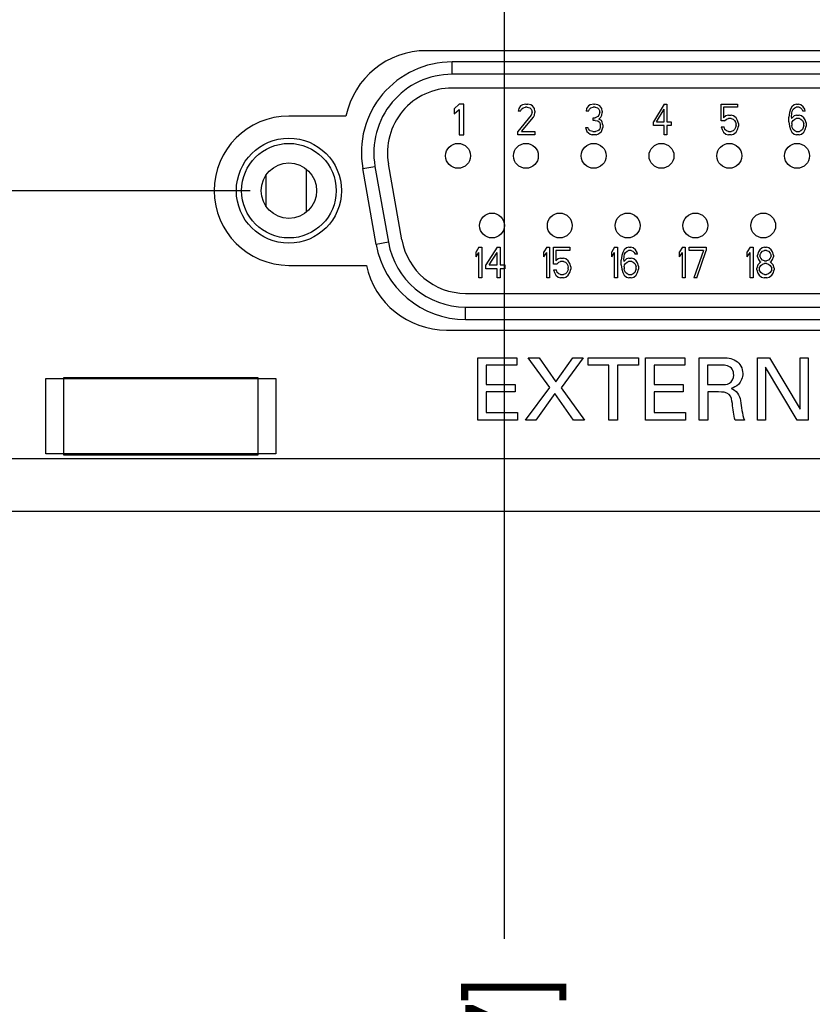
# Model space of a CAD drawing. Header units: inches. Extents: x 0 to 34, y 0 to 22.
# Tile 11 of 78: x 7 to 8.3, y 6.6 to 8.1. Entities that reach past the tile are written whole.
import ezdxf

# ---------------------------------------------------------------- set-up
doc = ezdxf.new("R2010")
doc.units = ezdxf.units.IN
doc.header["$LTSCALE"] = 1.87
doc.header["$MEASUREMENT"] = 0
doc.layers.get('0').update_dxf_attribs({"linetype": 'CONTINUOUS'})
doc.layers.add('02___PRT_ALL_AXES', color=7, linetype='CONTINUOUS')
doc.layers.add('DIMENSIONS', color=7, linetype='CONTINUOUS')
doc.styles.get("Standard").update_dxf_attribs({"font": 'txt', "width": 0.8})
doc.dimstyles.new('DIMSTYLE_2', dxfattribs={"dimtxt": 0.125, "dimasz": 0.18, "dimexe": 0.125, "dimexo": 0.0625, "dimgap": 0.09, "dimtad": 0, "dimtih": 1, "dimtoh": 1, "dimzin": 4, "dimdsep": 46, "dimtxsty": 'STANDARD', "dimblk": '_FILLED', "dimblk1": '_FILLED', "dimblk2": '_FILLED', "dimcen": 0.09, "dimadec": 0, "dimazin": 0, "dimtp": 0.001, "dimtm": 0.001, "dimtfac": 1, "dimtofl": 0, "dimtmove": 0, "dimatfit": 3, "dimldrblk": '_FILLED', "dimfxl": 1, "dimtolj": 1, "dimtzin": 4, "dimarcsym": 0})

# ---------------------------------------------------------------- blocks, each defined once
blk = doc.blocks.new('*D6')
at = {"layer": 'DIMENSIONS', "color": 2, "linetype": 'CONTINUOUS'}
blk.add_line((7.364, 7.8738), (2.135, 7.8738), dxfattribs=at)
at = {"layer": 'DIMENSIONS', "color": 2, "linetype": 'CONTINUOUS', "insert": (2.0725, 7.9363), "char_height": 0.125, "width": 1.325, "attachment_point": 3, "line_spacing_factor": 0.9}
blk.add_mtext('3X .52{\\Ftxt.shx;\\W1.000000;\\H0.125000; }[13.1]', dxfattribs=at)
blk = doc.blocks.new('_FILLED')
at = {"color": 0, "linetype": 'BYBLOCK'}
blk.add_solid([(0, 0), (-1, 0.1736), (-1, -0.1736)], dxfattribs=at)
blk = doc.blocks.new('*D7')
at = {"layer": 'DIMENSIONS', "color": 2, "linetype": 'CONTINUOUS'}
blk.add_line((7.71, 8.6246), (2.135, 8.6246), dxfattribs=at)
at = {"layer": 'DIMENSIONS', "color": 2, "linetype": 'CONTINUOUS', "insert": (2.0725, 8.6871), "char_height": 0.125, "width": 1.425, "attachment_point": 3, "line_spacing_factor": 0.9}
blk.add_mtext('6X 1.27{\\Ftxt.shx;\\W1.000000;\\H0.125000; }[32.2]', dxfattribs=at)
blk = doc.blocks.new('*D16')
at = {"layer": 'DIMENSIONS', "color": 2, "linetype": 'CONTINUOUS'}
blk.add_line((8.3525, 7.6463), (8.3525, 6.6713), dxfattribs=at)
at = {"layer": 'DIMENSIONS', "color": 2, "linetype": 'CONTINUOUS', "insert": (8.29, 6.6088), "char_height": 0.125, "width": 1.225, "attachment_point": 3, "rotation": 90, "line_spacing_factor": 0.9}
blk.add_mtext('5.53{\\Ftxt.shx;\\W1.000000;\\H0.125000; }[140.5]', dxfattribs=at)
blk = doc.blocks.new('*D17')
at = {"layer": 'DIMENSIONS', "color": 2, "linetype": 'CONTINUOUS'}
blk.add_line((8.9225, 8.3928), (8.9225, 6.6713), dxfattribs=at)
at = {"layer": 'DIMENSIONS', "color": 2, "linetype": 'CONTINUOUS', "insert": (8.86, 6.6088), "char_height": 0.125, "width": 1.225, "attachment_point": 3, "rotation": 90, "line_spacing_factor": 0.9}
blk.add_mtext('6.10{\\Ftxt.shx;\\W1.000000;\\H0.125000; }[154.9]', dxfattribs=at)
blk = doc.blocks.new('*D18')
at = {"layer": 'DIMENSIONS', "color": 2, "linetype": 'CONTINUOUS'}
blk.add_line((7.7725, 8.2496), (7.7725, 6.6713), dxfattribs=at)
at = {"layer": 'DIMENSIONS', "color": 2, "linetype": 'CONTINUOUS', "insert": (7.71, 6.6088), "char_height": 0.125, "width": 1.225, "attachment_point": 3, "rotation": 90, "line_spacing_factor": 0.9}
blk.add_mtext('4.95{\\Ftxt.shx;\\W1.000000;\\H0.125000; }[125.7]', dxfattribs=at)
blk = doc.blocks.new('*D19')
at = {"layer": 'DIMENSIONS', "color": 2, "linetype": 'CONTINUOUS'}
blk.add_line((13.1285, 8.248), (13.1285, 6.6713), dxfattribs=at)
at = {"layer": 'DIMENSIONS', "color": 2, "linetype": 'CONTINUOUS', "insert": (13.066, 6.6088), "char_height": 0.125, "width": 1.325, "attachment_point": 3, "rotation": 90, "line_spacing_factor": 0.9}
blk.add_mtext('10.31{\\Ftxt.shx;\\W1.000000;\\H0.125000; }[261.8]', dxfattribs=at)
blk = doc.blocks.new('*D20')
at = {"layer": 'DIMENSIONS', "color": 2, "linetype": 'CONTINUOUS'}
blk.add_line((14.2785, 8.3928), (14.2785, 6.6713), dxfattribs=at)
at = {"layer": 'DIMENSIONS', "color": 2, "linetype": 'CONTINUOUS', "insert": (14.216, 6.6088), "char_height": 0.125, "width": 1.125, "attachment_point": 3, "rotation": 90, "line_spacing_factor": 0.9}
blk.add_mtext('11.46{\\Ftxt.shx;\\W1.000000;\\H0.125000; }[291]', dxfattribs=at)
blk = doc.blocks.new('*D21')
at = {"layer": 'DIMENSIONS', "color": 2, "linetype": 'CONTINUOUS'}
blk.add_line((13.7085, 7.6463), (13.7085, 6.6713), dxfattribs=at)
at = {"layer": 'DIMENSIONS', "color": 2, "linetype": 'CONTINUOUS', "insert": (13.646, 6.6088), "char_height": 0.125, "width": 1.325, "attachment_point": 3, "rotation": 90, "line_spacing_factor": 0.9}
blk.add_mtext('10.89{\\Ftxt.shx;\\W1.000000;\\H0.125000; }[276.5]', dxfattribs=at)
blk = doc.blocks.new('*D22')
at = {"layer": 'DIMENSIONS', "color": 2, "linetype": 'CONTINUOUS'}
blk.add_line((10.0785, 8.4512), (10.0785, 6.6713), dxfattribs=at)
at = {"layer": 'DIMENSIONS', "color": 2, "linetype": 'CONTINUOUS', "insert": (10.016, 6.6088), "char_height": 0.125, "width": 1.525, "attachment_point": 3, "rotation": 90, "line_spacing_factor": 0.9}
blk.add_mtext('2X 7.26{\\Ftxt.shx;\\W1.000000;\\H0.125000; }[184.3]', dxfattribs=at)
blk = doc.blocks.new('*D23')
at = {"layer": 'DIMENSIONS', "color": 2, "linetype": 'CONTINUOUS'}
blk.add_line((10.7185, 8.4512), (10.7185, 6.6713), dxfattribs=at)
at = {"layer": 'DIMENSIONS', "color": 2, "linetype": 'CONTINUOUS', "insert": (10.656, 6.6088), "char_height": 0.125, "width": 1.525, "attachment_point": 3, "rotation": 90, "line_spacing_factor": 0.9}
blk.add_mtext('2X 7.90{\\Ftxt.shx;\\W1.000000;\\H0.125000; }[200.6]', dxfattribs=at)
blk = doc.blocks.new('*D24')
at = {"layer": 'DIMENSIONS', "color": 2, "linetype": 'CONTINUOUS'}
blk.add_line((11.3585, 8.4512), (11.3585, 6.6713), dxfattribs=at)
at = {"layer": 'DIMENSIONS', "color": 2, "linetype": 'CONTINUOUS', "insert": (11.296, 6.6088), "char_height": 0.125, "width": 1.525, "attachment_point": 3, "rotation": 90, "line_spacing_factor": 0.9}
blk.add_mtext('2X 8.54{\\Ftxt.shx;\\W1.000000;\\H0.125000; }[216.8]', dxfattribs=at)
blk = doc.blocks.new('*D25')
at = {"layer": 'DIMENSIONS', "color": 2, "linetype": 'CONTINUOUS'}
blk.add_line((11.9985, 8.4512), (11.9985, 6.6713), dxfattribs=at)
at = {"layer": 'DIMENSIONS', "color": 2, "linetype": 'CONTINUOUS', "insert": (11.936, 6.6088), "char_height": 0.125, "width": 1.525, "attachment_point": 3, "rotation": 90, "line_spacing_factor": 0.9}
blk.add_mtext('2X 9.18{\\Ftxt.shx;\\W1.000000;\\H0.125000; }[233.1]', dxfattribs=at)
blk = doc.blocks.new('*D26')
at = {"layer": 'DIMENSIONS', "color": 2, "linetype": 'CONTINUOUS'}
blk.add_line((15.4345, 8.4512), (15.4345, 6.6713), dxfattribs=at)
at = {"layer": 'DIMENSIONS', "color": 2, "linetype": 'CONTINUOUS', "insert": (15.372, 6.6088), "char_height": 0.125, "width": 1.625, "attachment_point": 3, "rotation": 90, "line_spacing_factor": 0.9}
blk.add_mtext('2X 12.61{\\Ftxt.shx;\\W1.000000;\\H0.125000; }[320.3]', dxfattribs=at)
blk = doc.blocks.new('*D27')
at = {"layer": 'DIMENSIONS', "color": 2, "linetype": 'CONTINUOUS'}
blk.add_line((16.0745, 8.4512), (16.0745, 6.6713), dxfattribs=at)
at = {"layer": 'DIMENSIONS', "color": 2, "linetype": 'CONTINUOUS', "insert": (16.012, 6.6088), "char_height": 0.125, "width": 1.625, "attachment_point": 3, "rotation": 90, "line_spacing_factor": 0.9}
blk.add_mtext('2X 13.25{\\Ftxt.shx;\\W1.000000;\\H0.125000; }[336.6]', dxfattribs=at)
blk = doc.blocks.new('*D28')
at = {"layer": 'DIMENSIONS', "color": 2, "linetype": 'CONTINUOUS'}
blk.add_line((16.7145, 8.4512), (16.7145, 6.6713), dxfattribs=at)
at = {"layer": 'DIMENSIONS', "color": 2, "linetype": 'CONTINUOUS', "insert": (16.652, 6.6088), "char_height": 0.125, "width": 1.625, "attachment_point": 3, "rotation": 90, "line_spacing_factor": 0.9}
blk.add_mtext('2X 13.89{\\Ftxt.shx;\\W1.000000;\\H0.125000; }[352.9]', dxfattribs=at)
blk = doc.blocks.new('*D29')
at = {"layer": 'DIMENSIONS', "color": 2, "linetype": 'CONTINUOUS'}
blk.add_line((17.3545, 8.4512), (17.3545, 6.6713), dxfattribs=at)
at = {"layer": 'DIMENSIONS', "color": 2, "linetype": 'CONTINUOUS', "insert": (17.292, 6.6088), "char_height": 0.125, "width": 1.625, "attachment_point": 3, "rotation": 90, "line_spacing_factor": 0.9}
blk.add_mtext('2X 14.53{\\Ftxt.shx;\\W1.000000;\\H0.125000; }[369.1]', dxfattribs=at)
blk = doc.blocks.new('*D30')
at = {"layer": 'DIMENSIONS', "color": 2, "linetype": 'CONTINUOUS'}
blk.add_line((19.0645, 7.6463), (19.0645, 6.6713), dxfattribs=at)
at = {"layer": 'DIMENSIONS', "color": 2, "linetype": 'CONTINUOUS', "insert": (19.002, 6.6088), "char_height": 0.125, "width": 1.325, "attachment_point": 3, "rotation": 90, "line_spacing_factor": 0.9}
blk.add_mtext('16.24{\\Ftxt.shx;\\W1.000000;\\H0.125000; }[412.5]', dxfattribs=at)
blk = doc.blocks.new('*D31')
at = {"layer": 'DIMENSIONS', "color": 2, "linetype": 'CONTINUOUS'}
blk.add_line((19.6345, 8.3928), (19.6345, 6.6713), dxfattribs=at)
at = {"layer": 'DIMENSIONS', "color": 2, "linetype": 'CONTINUOUS', "insert": (19.572, 6.6088), "char_height": 0.125, "width": 1.125, "attachment_point": 3, "rotation": 90, "line_spacing_factor": 0.9}
blk.add_mtext('16.81{\\Ftxt.shx;\\W1.000000;\\H0.125000; }[427]', dxfattribs=at)
blk = doc.blocks.new('*D32')
at = {"layer": 'DIMENSIONS', "color": 2, "linetype": 'CONTINUOUS'}
blk.add_line((18.4845, 8.248), (18.4845, 6.6713), dxfattribs=at)
at = {"layer": 'DIMENSIONS', "color": 2, "linetype": 'CONTINUOUS', "insert": (18.422, 6.6088), "char_height": 0.125, "width": 1.325, "attachment_point": 3, "rotation": 90, "line_spacing_factor": 0.9}
blk.add_mtext('15.66{\\Ftxt.shx;\\W1.000000;\\H0.125000; }[397.8]', dxfattribs=at)
blk = doc.blocks.new('*D33')
at = {"layer": 'DIMENSIONS', "color": 2, "linetype": 'CONTINUOUS'}
for p, q in [((21.4585, 7.2723), (21.4585, 7.0214)), ((21.4585, 7.0214), (21.412, 6.9877)), ((21.412, 6.9877), (21.412, 6.6713))]:
    blk.add_line(p, q, dxfattribs=at)
at = {"layer": 'DIMENSIONS', "color": 2, "linetype": 'CONTINUOUS', "insert": (21.3495, 6.6088), "char_height": 0.125, "width": 1.625, "attachment_point": 3, "rotation": 90, "line_spacing_factor": 0.9}
blk.add_mtext('2X 18.64{\\Ftxt.shx;\\W1.000000;\\H0.125000; }[473.4]', dxfattribs=at)
blk = doc.blocks.new('*D34')
at = {"layer": 'DIMENSIONS', "color": 2, "linetype": 'CONTINUOUS'}
blk.add_line((21.5865, 7.2723), (21.5865, 6.6713), dxfattribs=at)
at = {"layer": 'DIMENSIONS', "color": 2, "linetype": 'CONTINUOUS', "insert": (21.524, 6.6088), "char_height": 0.125, "width": 1.625, "attachment_point": 3, "rotation": 90, "line_spacing_factor": 0.9}
blk.add_mtext('2X 18.76{\\Ftxt.shx;\\W1.000000;\\H0.125000; }[476.6]', dxfattribs=at)

msp = doc.modelspace()

# ---------------------------------------------------------------- linework, layer by layer
at = {"color": 7, "linetype": 'CONTINUOUS'}
for p, q in [((7.689, 8.0608), (7.689, 8.0808)), ((9.016, 8.0808), (7.689, 8.0808)), ((9.016, 8.0608), (7.689, 8.0608)), ((9.016, 8.0388), (7.689, 8.0388)), ((7.7001, 8.0128), (7.6924, 8.0055)), ((7.7077, 8.0128), (7.7001, 8.0128)), ((7.7077, 7.9638), (7.7077, 8.0128)), ((7.799, 8.0099), (7.796, 8.0057)), ((7.8021, 8.012), (7.799, 8.0099)), ((7.8075, 8.013), (7.8021, 8.012)), ((7.8029, 8.0067), (7.8067, 8.0078)), ((7.8098, 8.0078), (7.8067, 8.0078)), ((7.8075, 8.013), (7.8106, 8.013)), ((7.8098, 8.0078), (7.8137, 8.0067)), ((7.8152, 8.012), (7.8106, 8.013)), ((7.8183, 8.0099), (7.8152, 8.012)), ((7.8213, 8.0057), (7.8183, 8.0099)), ((7.908, 8.0099), (7.905, 8.0057)), ((7.9111, 8.012), (7.908, 8.0099)), ((7.9165, 8.013), (7.9111, 8.012)), ((7.9119, 8.0067), (7.9157, 8.0078)), ((7.9188, 8.0078), (7.9157, 8.0078)), ((7.9165, 8.013), (7.918, 8.013)), ((7.9234, 8.012), (7.918, 8.013)), ((7.9188, 8.0078), (7.9227, 8.0067)), ((7.9265, 8.0099), (7.9234, 8.012)), ((7.9296, 8.0057), (7.9265, 8.0099)), ((8.0297, 8.013), (8.0124, 7.9847)), ((8.0297, 8.013), (8.034, 8.013)), ((8.034, 8.013), (8.034, 7.9847)), ((8.1214, 7.9858), (8.1214, 8.013)), ((8.1214, 8.013), (8.1476, 8.013)), ((8.1253, 8.0078), (8.1253, 7.991)), ((8.1476, 8.0078), (8.1253, 8.0078)), ((8.1476, 8.013), (8.1476, 8.0078)), ((8.235, 8.0088), (8.2327, 8.0046)), ((8.2389, 8.012), (8.235, 8.0088)), ((8.2427, 8.013), (8.2389, 8.012)), ((8.2397, 8.0067), (8.242, 8.0078)), ((8.2466, 8.0078), (8.242, 8.0078)), ((8.2427, 8.013), (8.2458, 8.013)), ((8.2497, 8.012), (8.2458, 8.013)), ((8.2466, 8.0078), (8.2489, 8.0067)), ((8.2535, 8.0088), (8.2497, 8.012)), ((8.2558, 8.0046), (8.2535, 8.0088)), ((7.6924, 8.0055), (7.6924, 7.9972)), ((7.6924, 7.9972), (7.7001, 8.0044)), ((7.7001, 8.0044), (7.7001, 7.9638)), ((7.816, 7.9952), (7.7944, 7.969)), ((7.796, 8.0057), (7.7952, 8.0015)), ((7.799, 8.0015), (7.7952, 8.0015)), ((7.799, 8.0015), (7.8006, 8.0046)), ((7.8006, 8.0046), (7.8029, 8.0067)), ((7.8006, 7.969), (7.8198, 7.9921)), ((7.8137, 8.0067), (7.816, 8.0046)), ((7.816, 8.0046), (7.8175, 8.0015)), ((7.8175, 7.9994), (7.816, 7.9952)), ((7.8175, 7.9994), (7.8175, 8.0015)), ((7.8198, 7.9921), (7.8213, 7.9952)), ((7.8221, 8.0015), (7.8213, 8.0057)), ((7.8213, 7.9952), (7.8221, 7.9994)), ((7.8221, 8.0015), (7.8221, 7.9994)), ((7.905, 8.0057), (7.9042, 8.0015)), ((7.908, 8.0015), (7.9042, 8.0015)), ((7.908, 8.0015), (7.9096, 8.0046)), ((7.9096, 8.0046), (7.9119, 8.0067)), ((7.9234, 7.9931), (7.9188, 7.991)), ((7.9227, 8.0067), (7.925, 8.0046)), ((7.925, 7.9952), (7.9234, 7.9931)), ((7.925, 8.0046), (7.9265, 8.0015)), ((7.9265, 7.9994), (7.925, 7.9952)), ((7.925, 7.9889), (7.928, 7.9921)), ((7.9265, 7.9994), (7.9265, 8.0015)), ((7.928, 7.9921), (7.9296, 7.9952)), ((7.9303, 8.0015), (7.9296, 8.0057)), ((7.9296, 7.9952), (7.9303, 7.9994)), ((7.9303, 8.0015), (7.9303, 7.9994)), ((8.0175, 7.9847), (8.0297, 8.0046)), ((8.0297, 7.9847), (8.0297, 8.0046)), ((8.1291, 7.9942), (8.1253, 7.991)), ((8.133, 7.9952), (8.1291, 7.9942)), ((8.133, 7.9952), (8.1376, 7.9952)), ((8.1414, 7.9942), (8.1376, 7.9952)), ((8.1453, 7.991), (8.1414, 7.9942)), ((8.2312, 7.9994), (8.2304, 7.9921)), ((8.2304, 7.9847), (8.2304, 7.9921)), ((8.2327, 8.0046), (8.2312, 7.9994)), ((8.2343, 7.9921), (8.235, 7.9983)), ((8.2389, 7.9942), (8.2343, 7.99)), ((8.2343, 7.9921), (8.2343, 7.99)), ((8.235, 7.9983), (8.2358, 8.0015)), ((8.2358, 8.0015), (8.2374, 8.0046)), ((8.2374, 8.0046), (8.2397, 8.0067)), ((8.2427, 7.9952), (8.2389, 7.9942)), ((8.2427, 7.9952), (8.2466, 7.9952)), ((8.2504, 7.9942), (8.2466, 7.9952)), ((8.2489, 8.0067), (8.2512, 8.0046)), ((8.2543, 7.991), (8.2504, 7.9942)), ((8.2512, 8.0046), (8.2527, 8.0015)), ((8.2566, 8.0015), (8.2527, 8.0015)), ((8.2566, 8.0015), (8.2558, 8.0046)), ((7.9034, 7.9753), (7.9042, 7.9722)), ((7.9034, 7.9753), (7.9073, 7.9753)), ((7.908, 7.9732), (7.9073, 7.9753)), ((7.9157, 7.9868), (7.9157, 7.991)), ((7.9157, 7.991), (7.9188, 7.991)), ((7.9188, 7.9868), (7.9157, 7.9868)), ((7.9188, 7.9868), (7.9234, 7.9858)), ((7.9234, 7.9858), (7.9257, 7.9837)), ((7.9288, 7.9868), (7.925, 7.9889)), ((7.9257, 7.9837), (7.9273, 7.9795)), ((7.9273, 7.9753), (7.9265, 7.9732)), ((7.9273, 7.9753), (7.9273, 7.9795)), ((7.9303, 7.9837), (7.9288, 7.9868)), ((7.9311, 7.9795), (7.9303, 7.9837)), ((7.9303, 7.9722), (7.9311, 7.9753)), ((7.9311, 7.9795), (7.9311, 7.9753)), ((8.0124, 7.9784), (8.0124, 7.9847)), ((8.0297, 7.9784), (8.0124, 7.9784)), ((8.0175, 7.9847), (8.0297, 7.9847)), ((8.0297, 7.9638), (8.0297, 7.9784)), ((8.034, 7.9847), (8.0411, 7.9847)), ((8.034, 7.9784), (8.034, 7.9638)), ((8.0411, 7.9784), (8.034, 7.9784)), ((8.0411, 7.9847), (8.0411, 7.9784)), ((8.1268, 7.9858), (8.1214, 7.9858)), ((8.1214, 7.9764), (8.123, 7.9722)), ((8.1214, 7.9764), (8.126, 7.9764)), ((8.1276, 7.9722), (8.126, 7.9764)), ((8.1268, 7.9858), (8.1299, 7.9889)), ((8.1299, 7.9889), (8.133, 7.99)), ((8.1376, 7.99), (8.133, 7.99)), ((8.1376, 7.99), (8.1407, 7.9889)), ((8.1407, 7.9889), (8.143, 7.9868)), ((8.143, 7.9868), (8.1445, 7.9837)), ((8.1445, 7.9753), (8.143, 7.9722)), ((8.1445, 7.9837), (8.1453, 7.9805)), ((8.1453, 7.9784), (8.1445, 7.9753)), ((8.1476, 7.9868), (8.1453, 7.991)), ((8.1453, 7.9784), (8.1453, 7.9805)), ((8.1491, 7.9816), (8.1476, 7.9868)), ((8.1476, 7.9722), (8.1491, 7.9774)), ((8.1491, 7.9816), (8.1491, 7.9774)), ((8.2304, 7.9847), (8.2312, 7.9774)), ((8.2312, 7.9774), (8.2327, 7.9722)), ((8.235, 7.9816), (8.2358, 7.9847)), ((8.235, 7.9816), (8.235, 7.9784)), ((8.2358, 7.9753), (8.235, 7.9784)), ((8.2358, 7.9847), (8.2374, 7.9868)), ((8.2374, 7.9722), (8.2358, 7.9753)), ((8.2374, 7.9868), (8.2397, 7.9889)), ((8.2397, 7.9889), (8.242, 7.99)), ((8.2474, 7.99), (8.242, 7.99)), ((8.2474, 7.99), (8.2497, 7.9889)), ((8.2497, 7.9889), (8.252, 7.9868)), ((8.252, 7.9868), (8.2535, 7.9847)), ((8.2535, 7.9753), (8.252, 7.9722)), ((8.2535, 7.9847), (8.2543, 7.9816)), ((8.2543, 7.9784), (8.2535, 7.9753)), ((8.2566, 7.9879), (8.2543, 7.991)), ((8.2543, 7.9784), (8.2543, 7.9816)), ((8.2581, 7.9826), (8.2566, 7.9879)), ((8.2566, 7.9722), (8.2581, 7.9774)), ((8.2581, 7.9826), (8.2581, 7.9774)), ((7.7001, 7.9638), (7.7077, 7.9638)), ((7.7944, 7.9638), (7.7944, 7.969)), ((7.8221, 7.9638), (7.7944, 7.9638)), ((7.8006, 7.969), (7.8221, 7.969)), ((7.8221, 7.969), (7.8221, 7.9638)), ((7.9042, 7.9722), (7.9057, 7.969)), ((7.9057, 7.969), (7.908, 7.9669)), ((7.9096, 7.9711), (7.908, 7.9732)), ((7.908, 7.9669), (7.9111, 7.9648)), ((7.9111, 7.9701), (7.9096, 7.9711)), ((7.915, 7.969), (7.9111, 7.9701)), ((7.9111, 7.9648), (7.9142, 7.9638)), ((7.9204, 7.9638), (7.9142, 7.9638)), ((7.915, 7.969), (7.9196, 7.969)), ((7.9234, 7.9701), (7.9196, 7.969)), ((7.9204, 7.9638), (7.9234, 7.9648)), ((7.925, 7.9711), (7.9234, 7.9701)), ((7.9234, 7.9648), (7.9265, 7.9669)), ((7.9265, 7.9732), (7.925, 7.9711)), ((7.9265, 7.9669), (7.9288, 7.969)), ((7.9288, 7.969), (7.9303, 7.9722)), ((8.034, 7.9638), (8.0297, 7.9638)), ((8.123, 7.9722), (8.1253, 7.968)), ((8.1253, 7.968), (8.1291, 7.9648)), ((8.1299, 7.9701), (8.1276, 7.9722)), ((8.1291, 7.9648), (8.133, 7.9638)), ((8.133, 7.969), (8.1299, 7.9701)), ((8.133, 7.969), (8.1376, 7.969)), ((8.1376, 7.9638), (8.133, 7.9638)), ((8.1407, 7.9701), (8.1376, 7.969)), ((8.1376, 7.9638), (8.1414, 7.9648)), ((8.143, 7.9722), (8.1407, 7.9701)), ((8.1414, 7.9648), (8.1453, 7.968)), ((8.1453, 7.968), (8.1476, 7.9722)), ((8.2327, 7.9722), (8.235, 7.968)), ((8.235, 7.968), (8.2389, 7.9648)), ((8.2397, 7.9701), (8.2374, 7.9722)), ((8.2389, 7.9648), (8.2427, 7.9638)), ((8.242, 7.969), (8.2397, 7.9701)), ((8.242, 7.969), (8.2474, 7.969)), ((8.2466, 7.9638), (8.2427, 7.9638)), ((8.2466, 7.9638), (8.2504, 7.9648)), ((8.2497, 7.9701), (8.2474, 7.969)), ((8.252, 7.9722), (8.2497, 7.9701)), ((8.2504, 7.9648), (8.2543, 7.968)), ((8.2543, 7.968), (8.2566, 7.9722)), ((7.5452, 7.9094), (7.5649, 7.9129)), ((7.5649, 7.9129), (7.5864, 7.7909)), ((7.6081, 7.7947), (7.5866, 7.9167)), ((7.3902, 7.8481), (7.3902, 7.8995)), ((7.4548, 7.8395), (7.4548, 7.9081)), ((7.5667, 7.7874), (7.5452, 7.9094)), ((7.5864, 7.7909), (7.5667, 7.7874)), ((7.7321, 7.783), (7.7275, 7.7757)), ((7.7275, 7.7673), (7.7275, 7.7757)), ((7.7275, 7.7673), (7.7321, 7.7746)), ((7.7321, 7.783), (7.7367, 7.783)), ((7.7321, 7.7338), (7.7321, 7.7746)), ((7.7367, 7.783), (7.7367, 7.7338)), ((7.7613, 7.783), (7.7429, 7.7547)), ((7.7482, 7.7547), (7.7613, 7.7746)), ((7.7613, 7.783), (7.7659, 7.783)), ((7.7613, 7.7547), (7.7613, 7.7746)), ((7.7659, 7.783), (7.7659, 7.7547)), ((7.8411, 7.783), (7.8365, 7.7757)), ((7.8365, 7.7673), (7.8365, 7.7757)), ((7.8365, 7.7673), (7.8411, 7.7746)), ((7.8411, 7.783), (7.8457, 7.783)), ((7.8411, 7.7338), (7.8411, 7.7746)), ((7.8457, 7.783), (7.8457, 7.7338)), ((7.8519, 7.7558), (7.8519, 7.783)), ((7.8519, 7.783), (7.878, 7.783)), ((7.8557, 7.7778), (7.8557, 7.761)), ((7.878, 7.7778), (7.8557, 7.7778)), ((7.878, 7.783), (7.878, 7.7778)), ((7.9501, 7.783), (7.9455, 7.7757)), ((7.9455, 7.7673), (7.9455, 7.7757)), ((7.9455, 7.7673), (7.9501, 7.7746)), ((7.9501, 7.783), (7.9547, 7.783)), ((7.9501, 7.7338), (7.9501, 7.7746)), ((7.9547, 7.783), (7.9547, 7.7338)), ((7.9632, 7.7746), (7.9616, 7.7694)), ((7.9655, 7.7788), (7.9632, 7.7746)), ((7.9693, 7.782), (7.9655, 7.7788)), ((7.9655, 7.7683), (7.9662, 7.7715)), ((7.9662, 7.7715), (7.9678, 7.7746)), ((7.9678, 7.7746), (7.9701, 7.7767)), ((7.9732, 7.783), (7.9693, 7.782)), ((7.9701, 7.7767), (7.9724, 7.7778)), ((7.977, 7.7778), (7.9724, 7.7778)), ((7.9732, 7.783), (7.9762, 7.783)), ((7.9801, 7.782), (7.9762, 7.783)), ((7.977, 7.7778), (7.9793, 7.7767)), ((7.9793, 7.7767), (7.9816, 7.7746)), ((7.9839, 7.7788), (7.9801, 7.782)), ((7.9816, 7.7746), (7.9832, 7.7715)), ((7.987, 7.7715), (7.9832, 7.7715)), ((7.9862, 7.7746), (7.9839, 7.7788)), ((7.987, 7.7715), (7.9862, 7.7746)), ((8.0591, 7.783), (8.0545, 7.7757)), ((8.0545, 7.7673), (8.0545, 7.7757)), ((8.0545, 7.7673), (8.0591, 7.7746)), ((8.0591, 7.783), (8.0637, 7.783)), ((8.0591, 7.7338), (8.0591, 7.7746)), ((8.0637, 7.783), (8.0637, 7.7338)), ((8.0699, 7.7778), (8.0699, 7.783)), ((8.0699, 7.783), (8.0975, 7.783)), ((8.0929, 7.7778), (8.0699, 7.7778)), ((8.0929, 7.7778), (8.0775, 7.7338)), ((8.0822, 7.7338), (8.0975, 7.7778)), ((8.0975, 7.783), (8.0975, 7.7778)), ((8.1681, 7.783), (8.1635, 7.7757)), ((8.1635, 7.7673), (8.1635, 7.7757)), ((8.1635, 7.7673), (8.1681, 7.7746)), ((8.1681, 7.783), (8.1727, 7.783)), ((8.1681, 7.7338), (8.1681, 7.7746)), ((8.1727, 7.783), (8.1727, 7.7338)), ((8.1812, 7.7757), (8.1796, 7.7704)), ((8.1796, 7.7673), (8.1796, 7.7704)), ((8.1835, 7.7788), (8.1812, 7.7757)), ((8.1873, 7.782), (8.1835, 7.7788)), ((8.1835, 7.7704), (8.185, 7.7736)), ((8.1835, 7.7704), (8.1835, 7.7683)), ((8.185, 7.7736), (8.1881, 7.7767)), ((8.1912, 7.783), (8.1873, 7.782)), ((8.1881, 7.7767), (8.1912, 7.7778)), ((8.1912, 7.783), (8.1942, 7.783)), ((8.1942, 7.7778), (8.1912, 7.7778)), ((8.1981, 7.782), (8.1942, 7.783)), ((8.1942, 7.7778), (8.1973, 7.7767)), ((8.1973, 7.7767), (8.2004, 7.7736)), ((8.2019, 7.7788), (8.1981, 7.782)), ((8.2004, 7.7736), (8.2019, 7.7704)), ((8.2042, 7.7757), (8.2019, 7.7788)), ((8.2019, 7.7683), (8.2019, 7.7704)), ((8.2058, 7.7704), (8.2042, 7.7757)), ((8.2058, 7.7704), (8.2058, 7.7673)), ((7.7429, 7.7484), (7.7429, 7.7547)), ((7.7482, 7.7547), (7.7613, 7.7547)), ((7.7659, 7.7547), (7.7736, 7.7547)), ((7.7736, 7.7547), (7.7736, 7.7484)), ((7.8572, 7.7558), (7.8519, 7.7558)), ((7.8595, 7.7642), (7.8557, 7.761)), ((7.8572, 7.7558), (7.8603, 7.7589)), ((7.8634, 7.7652), (7.8595, 7.7642)), ((7.8603, 7.7589), (7.8634, 7.76)), ((7.8634, 7.7652), (7.868, 7.7652)), ((7.868, 7.76), (7.8634, 7.76)), ((7.8718, 7.7642), (7.868, 7.7652)), ((7.868, 7.76), (7.8711, 7.7589)), ((7.8711, 7.7589), (7.8734, 7.7568)), ((7.8757, 7.761), (7.8718, 7.7642)), ((7.8734, 7.7568), (7.8749, 7.7537)), ((7.878, 7.7568), (7.8757, 7.761)), ((7.8795, 7.7516), (7.878, 7.7568)), ((7.9616, 7.7694), (7.9609, 7.7621)), ((7.9609, 7.7547), (7.9609, 7.7621)), ((7.9609, 7.7547), (7.9616, 7.7474)), ((7.9647, 7.7621), (7.9655, 7.7683)), ((7.9693, 7.7642), (7.9647, 7.76)), ((7.9647, 7.7621), (7.9647, 7.76)), ((7.9655, 7.7516), (7.9662, 7.7547)), ((7.9662, 7.7547), (7.9678, 7.7568)), ((7.9678, 7.7568), (7.9701, 7.7589)), ((7.9732, 7.7652), (7.9693, 7.7642)), ((7.9701, 7.7589), (7.9724, 7.76)), ((7.9778, 7.76), (7.9724, 7.76)), ((7.9732, 7.7652), (7.977, 7.7652)), ((7.9808, 7.7642), (7.977, 7.7652)), ((7.9778, 7.76), (7.9801, 7.7589)), ((7.9801, 7.7589), (7.9824, 7.7568)), ((7.9847, 7.761), (7.9808, 7.7642)), ((7.9824, 7.7568), (7.9839, 7.7547)), ((7.9839, 7.7547), (7.9847, 7.7516)), ((7.987, 7.7579), (7.9847, 7.761)), ((7.9885, 7.7526), (7.987, 7.7579)), ((8.1804, 7.7547), (8.1789, 7.7495)), ((8.1796, 7.7673), (8.1812, 7.7631)), ((8.1835, 7.7579), (8.1804, 7.7547)), ((8.1812, 7.7631), (8.1835, 7.76)), ((8.185, 7.7652), (8.1835, 7.7683)), ((8.1835, 7.76), (8.185, 7.7589)), ((8.185, 7.7589), (8.1835, 7.7579)), ((8.1881, 7.7621), (8.185, 7.7652)), ((8.185, 7.7537), (8.1881, 7.7558)), ((8.1912, 7.761), (8.1881, 7.7621)), ((8.1881, 7.7558), (8.1912, 7.7568)), ((8.1912, 7.761), (8.1942, 7.761)), ((8.1942, 7.7568), (8.1912, 7.7568)), ((8.1973, 7.7621), (8.1942, 7.761)), ((8.1942, 7.7568), (8.1973, 7.7558)), ((8.2004, 7.7652), (8.1973, 7.7621)), ((8.1973, 7.7558), (8.2004, 7.7537)), ((8.2019, 7.7683), (8.2004, 7.7652)), ((8.2004, 7.7589), (8.2019, 7.76)), ((8.2019, 7.7579), (8.2004, 7.7589)), ((8.2019, 7.76), (8.2042, 7.7631)), ((8.205, 7.7547), (8.2019, 7.7579)), ((8.2042, 7.7631), (8.2058, 7.7673)), ((8.2065, 7.7495), (8.205, 7.7547)), ((7.7613, 7.7484), (7.7429, 7.7484)), ((7.7613, 7.7338), (7.7613, 7.7484)), ((7.7659, 7.7484), (7.7659, 7.7338)), ((7.7736, 7.7484), (7.7659, 7.7484)), ((7.8519, 7.7464), (7.8534, 7.7422)), ((7.8519, 7.7464), (7.8565, 7.7464)), ((7.8534, 7.7422), (7.8557, 7.738)), ((7.8557, 7.738), (7.8595, 7.7348)), ((7.858, 7.7422), (7.8565, 7.7464)), ((7.8603, 7.7401), (7.858, 7.7422)), ((7.8634, 7.739), (7.8603, 7.7401)), ((7.8634, 7.739), (7.868, 7.739)), ((7.8711, 7.7401), (7.868, 7.739)), ((7.8734, 7.7422), (7.8711, 7.7401)), ((7.8718, 7.7348), (7.8757, 7.738)), ((7.8749, 7.7453), (7.8734, 7.7422)), ((7.8749, 7.7537), (7.8757, 7.7505)), ((7.8757, 7.7484), (7.8749, 7.7453)), ((7.8757, 7.7484), (7.8757, 7.7505)), ((7.8757, 7.738), (7.878, 7.7422)), ((7.878, 7.7422), (7.8795, 7.7474)), ((7.8795, 7.7516), (7.8795, 7.7474)), ((7.9616, 7.7474), (7.9632, 7.7422)), ((7.9632, 7.7422), (7.9655, 7.738)), ((7.9655, 7.7516), (7.9655, 7.7484)), ((7.9662, 7.7453), (7.9655, 7.7484)), ((7.9655, 7.738), (7.9693, 7.7348)), ((7.9678, 7.7422), (7.9662, 7.7453)), ((7.9701, 7.7401), (7.9678, 7.7422)), ((7.9724, 7.739), (7.9701, 7.7401)), ((7.9724, 7.739), (7.9778, 7.739)), ((7.9801, 7.7401), (7.9778, 7.739)), ((7.9824, 7.7422), (7.9801, 7.7401)), ((7.9808, 7.7348), (7.9847, 7.738)), ((7.9839, 7.7453), (7.9824, 7.7422)), ((7.9847, 7.7484), (7.9839, 7.7453)), ((7.9847, 7.7484), (7.9847, 7.7516)), ((7.9847, 7.738), (7.987, 7.7422)), ((7.987, 7.7422), (7.9885, 7.7474)), ((7.9885, 7.7526), (7.9885, 7.7474)), ((8.1789, 7.7464), (8.1789, 7.7495)), ((8.1789, 7.7464), (8.1804, 7.7411)), ((8.1804, 7.7411), (8.1827, 7.738)), ((8.1827, 7.7495), (8.185, 7.7537)), ((8.1827, 7.7495), (8.1827, 7.7464)), ((8.185, 7.7422), (8.1827, 7.7464)), ((8.1827, 7.738), (8.1865, 7.7348)), ((8.1881, 7.7401), (8.185, 7.7422)), ((8.1912, 7.739), (8.1881, 7.7401)), ((8.1912, 7.739), (8.1942, 7.739)), ((8.1973, 7.7401), (8.1942, 7.739)), ((8.2004, 7.7422), (8.1973, 7.7401)), ((8.1988, 7.7348), (8.2027, 7.738)), ((8.2004, 7.7537), (8.2027, 7.7495)), ((8.2027, 7.7464), (8.2004, 7.7422)), ((8.2027, 7.7464), (8.2027, 7.7495)), ((8.2027, 7.738), (8.205, 7.7411)), ((8.205, 7.7411), (8.2065, 7.7464)), ((8.2065, 7.7495), (8.2065, 7.7464)), ((7.7367, 7.7338), (7.7321, 7.7338)), ((7.7659, 7.7338), (7.7613, 7.7338)), ((7.8457, 7.7338), (7.8411, 7.7338)), ((7.8595, 7.7348), (7.8634, 7.7338)), ((7.868, 7.7338), (7.8634, 7.7338)), ((7.868, 7.7338), (7.8718, 7.7348)), ((7.9547, 7.7338), (7.9501, 7.7338)), ((7.9693, 7.7348), (7.9732, 7.7338)), ((7.977, 7.7338), (7.9732, 7.7338)), ((7.977, 7.7338), (7.9808, 7.7348)), ((8.0637, 7.7338), (8.0591, 7.7338)), ((8.0822, 7.7338), (8.0775, 7.7338)), ((8.1727, 7.7338), (8.1681, 7.7338)), ((8.1865, 7.7348), (8.1904, 7.7338)), ((8.195, 7.7338), (8.1904, 7.7338)), ((8.195, 7.7338), (8.1988, 7.7348)), ((7.7105, 7.7088), (8.9945, 7.7088)), ((7.7105, 7.6668), (7.7105, 7.6868)), ((7.7105, 7.6868), (8.9945, 7.6868)), ((7.7105, 7.6668), (8.9945, 7.6668)), ((7.0355, 7.4508), (7.0355, 7.5718)), ((7.0355, 7.5718), (7.4055, 7.5718)), ((7.0645, 7.4488), (7.0645, 7.5738)), ((7.0645, 7.5738), (7.3765, 7.5738)), ((7.1645, 7.5738), (7.1645, 7.5718)), ((7.2765, 7.5738), (7.2765, 7.5718)), ((7.3765, 7.5738), (7.3765, 7.4488)), ((7.4055, 7.5718), (7.4055, 7.4508)), ((7.4055, 7.4508), (7.0355, 7.4508)), ((7.3765, 7.4488), (7.0645, 7.4488)), ((3.01, 7.3588), (21.635, 7.3588))]:
    msp.add_line(p, q, dxfattribs=at)
at = {"color": 40, "linetype": 'CONTINUOUS'}
for p, q in [((7.73, 7.505), (7.73, 7.6053)), ((7.73, 7.6053), (7.7928, 7.6053)), ((7.7928, 7.6053), (7.7928, 7.5935)), ((7.8458, 7.5575), (7.8111, 7.6053)), ((7.8111, 7.6053), (7.8288, 7.6053)), ((7.8288, 7.6053), (7.8559, 7.5667)), ((7.8559, 7.5667), (7.883, 7.6053)), ((7.8998, 7.6053), (7.8641, 7.5572)), ((7.883, 7.6053), (7.8998, 7.6053)), ((7.9075, 7.5935), (7.9075, 7.6053)), ((7.9075, 7.6053), (7.9884, 7.6053)), ((7.9884, 7.6053), (7.9884, 7.5935)), ((8, 7.505), (8, 7.6053)), ((8, 7.6053), (8.0628, 7.6053)), ((8.0628, 7.6053), (8.0628, 7.5935)), ((8.0862, 7.505), (8.0862, 7.6053)), ((8.0862, 7.6053), (8.122, 7.6053)), ((8.1801, 7.505), (8.1801, 7.6053)), ((8.1801, 7.6053), (8.1994, 7.6053)), ((8.1994, 7.6053), (8.2487, 7.5224)), ((8.2487, 7.5224), (8.2487, 7.6053)), ((8.2487, 7.6053), (8.2614, 7.6053)), ((8.2614, 7.6053), (8.2614, 7.505)), ((7.7438, 7.5935), (7.7438, 7.5622)), ((7.7928, 7.5935), (7.7438, 7.5935)), ((7.941, 7.5935), (7.9075, 7.5935)), ((7.941, 7.505), (7.941, 7.5935)), ((7.9548, 7.5935), (7.9548, 7.505)), ((7.9884, 7.5935), (7.9548, 7.5935)), ((8.0138, 7.5935), (8.0138, 7.5622)), ((8.0628, 7.5935), (8.0138, 7.5935)), ((8.0997, 7.5936), (8.0997, 7.5621)), ((8.1216, 7.5936), (8.0997, 7.5936)), ((8.1927, 7.5901), (8.1927, 7.505)), ((8.2437, 7.505), (8.1927, 7.5901)), ((7.7438, 7.5622), (7.7905, 7.5622)), ((7.7438, 7.5506), (7.7438, 7.5173)), ((7.7905, 7.5506), (7.7438, 7.5506)), ((7.7905, 7.5622), (7.7905, 7.5506)), ((7.8069, 7.505), (7.8458, 7.5575)), ((7.8542, 7.5481), (7.8237, 7.505)), ((7.8841, 7.505), (7.8542, 7.5481)), ((7.8641, 7.5572), (7.9016, 7.505)), ((8.0138, 7.5622), (8.0605, 7.5622)), ((8.0138, 7.5506), (8.0138, 7.5173)), ((8.0605, 7.5506), (8.0138, 7.5506)), ((8.0605, 7.5622), (8.0605, 7.5506)), ((8.0997, 7.5621), (8.1216, 7.5621)), ((8.0999, 7.5503), (8.0999, 7.505)), ((8.1174, 7.5503), (8.0999, 7.5503)), ((7.7438, 7.5173), (7.7939, 7.5173)), ((7.7939, 7.5173), (7.7939, 7.505)), ((8.0138, 7.5173), (8.0639, 7.5173)), ((8.0639, 7.5173), (8.0639, 7.505)), ((7.7939, 7.505), (7.73, 7.505)), ((7.8237, 7.505), (7.8069, 7.505)), ((7.9016, 7.505), (7.8841, 7.505)), ((7.9548, 7.505), (7.941, 7.505)), ((8.0639, 7.505), (8, 7.505)), ((8.0999, 7.505), (8.0862, 7.505)), ((8.1588, 7.505), (8.1439, 7.505)), ((8.1927, 7.505), (8.1801, 7.505)), ((8.2614, 7.505), (8.2437, 7.505)), ((9.4652, 7.4427), (6.8042, 7.4427))]:
    msp.add_line(p, q, dxfattribs=at)
at = {"color": 7, "linetype": 'CONTINUOUS'}
for centre, radius in [((7.4265, 7.8738), 0.0845), ((7.4265, 7.8738), 0.076), ((7.6985, 7.9298), 0.02), ((7.8075, 7.9298), 0.02), ((7.9165, 7.9298), 0.02), ((8.0255, 7.9298), 0.02), ((8.1345, 7.9298), 0.02), ((8.2435, 7.9298), 0.02), ((7.4265, 7.8738), 0.0445), ((7.753, 7.8178), 0.02), ((7.862, 7.8178), 0.02), ((7.971, 7.8178), 0.02), ((8.08, 7.8178), 0.02), ((8.189, 7.8178), 0.02)]:
    msp.add_circle(centre, radius, dxfattribs=at)
for centre, radius, start, end in [((7.689, 7.9348), 0.146, 90, 190), ((7.689, 7.9348), 0.126, 90, 190), ((7.689, 7.9348), 0.104, 90, 190), ((7.7105, 7.8128), 0.146, 190, 270), ((7.7105, 7.8128), 0.126, 190, 270), ((7.7105, 7.8128), 0.104, 190, 270)]:
    msp.add_arc(centre, radius, start, end, dxfattribs=at)
at = {"color": 40, "linetype": 'CONTINUOUS'}
for points in [[(8.122, 7.6053), (8.1299, 7.6053), (8.1385, 7.6048), (8.1451, 7.6005)], [(8.1451, 7.6005), (8.1516, 7.5964), (8.1562, 7.5879), (8.1562, 7.5801)], [(8.1562, 7.5801), (8.1562, 7.5738), (8.1536, 7.5669), (8.1491, 7.5624)], [(8.1216, 7.5621), (8.1261, 7.5621), (8.1309, 7.562), (8.1348, 7.5643)], [(8.1348, 7.5643), (8.139, 7.5667), (8.1416, 7.5724), (8.1416, 7.5774)], [(8.1491, 7.5624), (8.1459, 7.5592), (8.1416, 7.557), (8.1373, 7.5558)], [(8.1373, 7.5558), (8.1452, 7.5538), (8.1516, 7.5447), (8.1526, 7.5365)], [(8.1526, 7.5365), (8.1538, 7.5259), (8.1553, 7.5151), (8.1588, 7.505)], [(8.1439, 7.505), (8.1411, 7.5135), (8.1405, 7.5226), (8.1394, 7.5315)]]:
    msp.add_open_spline(points, degree=3, dxfattribs=at)
for points, knots in [([(8.1416, 7.5774), (8.1416, 7.5806), (8.1399, 7.591), (8.1279, 7.5936), (8.1216, 7.5936)], [0, 0, 0, 0, 0.338242, 1, 1, 1, 1]), ([(8.1394, 7.5315), (8.1388, 7.5368), (8.1366, 7.5498), (8.1231, 7.5503), (8.1174, 7.5503)], [0, 0, 0, 0, 0.479559, 1, 1, 1, 1])]:
    msp.add_open_spline(points, degree=3, knots=knots, dxfattribs=at)
at = {"layer": '02___PRT_ALL_AXES', "color": 7, "linetype": 'CONTINUOUS'}
for p, q in [((9.0575, 8.0988), (7.6475, 8.0988)), ((7.5183, 7.9938), (7.4265, 7.9938)), ((7.4265, 7.7538), (7.551, 7.7538)), ((7.68, 7.6498), (9.025, 7.6498))]:
    msp.add_line(p, q, dxfattribs=at)
for centre, radius, start, end in [((7.6475, 7.9668), 0.132, 90, 168.1971), ((7.4265, 7.8738), 0.12, 90, 270), ((7.68, 7.7818), 0.132, 192.2467, 270)]:
    msp.add_arc(centre, radius, start, end, dxfattribs=at)

# ---------------------------------------------------------------- dimensions: what is measured, and where the dimension line sits
at = {"layer": 'DIMENSIONS', "color": 2, "linetype": 'CONTINUOUS'}
for feature_location, offset, dtype, origin, text, picture, middle in [((7.71, 8.6246), (-5.575, 0), 0, (7.7725, 7.3588), '6X <>', '*D7', (1.36, 8.6246)), ((10.0785, 8.4512), (0, -1.7799), 1, (2.8225, 8.5137), '2X <>', '*D22', (10.0785, 5.8463)), ((10.7185, 8.4512), (0, -1.7799), 1, (2.8225, 8.5137), '2X <>', '*D23', (10.7185, 5.8463)), ((11.3585, 8.4512), (0, -1.7799), 1, (2.8225, 8.5137), '2X <>', '*D24', (11.3585, 5.8463)), ((11.9985, 8.4512), (0, -1.7799), 1, (2.8225, 8.5137), '2X <>', '*D25', (11.9985, 5.8463)), ((15.4345, 8.4512), (0, -1.7799), 1, (2.8225, 8.5137), '2X <>', '*D26', (15.4345, 5.7963)), ((16.0745, 8.4512), (0, -1.7799), 1, (2.8225, 8.5137), '2X <>', '*D27', (16.0745, 5.7963)), ((16.7145, 8.4512), (0, -1.7799), 1, (2.8225, 8.5137), '2X <>', '*D28', (16.7145, 5.7963)), ((17.3545, 8.4512), (0, -1.7799), 1, (2.8225, 8.5137), '2X <>', '*D29', (17.3545, 5.7963)), ((7.3639735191, 7.8737903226), (-5.229, 0), 0, (7.4264735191, 7.3587903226), '3X <>', '*D6', (1.4099735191, 7.8737903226)), ((21.4585, 7.2723), (-0.0465, -0.601), 0, (2.8225, 7.3348), '2X <>', '*D33', (21.412, 5.7963)), ((21.5865, 7.2723), (0, -0.601), 1, (2.8225, 7.3348), '2X <>', '*D34', (21.5865, 5.7963))]:
    dim = msp.add_ordinate_dim(feature_location=feature_location, offset=offset, dtype=dtype, origin=origin, text=text, dimstyle='DIMSTYLE_2', override={"dimtad": 1, "dimtih": 0, "dimtoh": 0}, dxfattribs=at)
    dim.commit()
    dim.dimension.update_dxf_attribs({"geometry": picture, "text_midpoint": middle})
for feature_location, offset, origin, picture, middle in [((8.9225, 8.3928), (0, -1.7215), (2.8225, 8.4553), '*D17', (8.9225, 5.9963)), ((14.2785, 8.3928), (0, -1.7215), (2.8225, 8.4553), '*D20', (14.2785, 6.0463)), ((19.6345, 8.3928), (0, -1.7215), (2.8225, 8.4553), '*D31', (19.6345, 6.0463)), ((7.7725, 8.2496), (0, -1.5783), (2.8225, 8.3121), '*D18', (7.7725, 5.9963)), ((13.1285, 8.248), (0, -1.5767), (2.8225, 8.3105), '*D19', (13.1285, 5.9463)), ((18.4845, 8.248), (0, -1.5767), (2.8225, 8.3105), '*D32', (18.4845, 5.9463)), ((8.3525, 7.6463), (0, -0.975), (2.8225, 7.7088), '*D16', (8.3525, 5.9963)), ((13.7085, 7.6463), (0, -0.975), (2.8225, 7.7088), '*D21', (13.7085, 5.9463)), ((19.0645, 7.6463), (0, -0.975), (2.8225, 7.7088), '*D30', (19.0645, 5.9463))]:
    dim = msp.add_ordinate_dim(feature_location=feature_location, offset=offset, dtype=1, origin=origin, dimstyle='DIMSTYLE_2', override={"dimtad": 1, "dimtih": 0, "dimtoh": 0}, dxfattribs=at)
    dim.commit()
    dim.dimension.update_dxf_attribs({"geometry": picture, "text_midpoint": middle})

doc.saveas('drawing.dxf')
